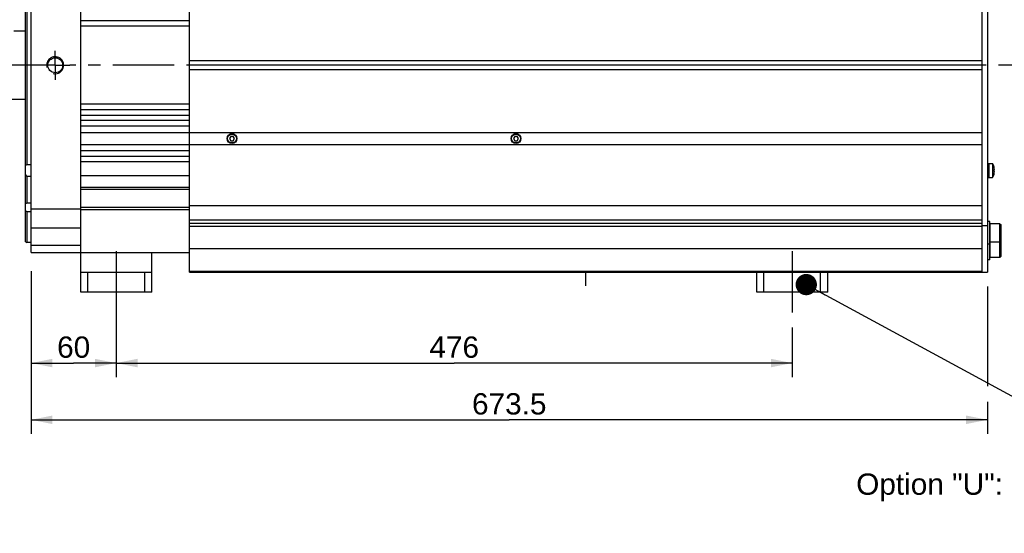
# Model space of a CAD drawing. Header units: millimetres. Extents: x 0 to 420, y 0 to 297.
# Tile 27 of 65: x 96 to 235, y 119 to 191. Entities that reach past the tile are written whole.
import ezdxf

# ---------------------------------------------------------------- set-up
doc = ezdxf.new("R2010")
doc.units = ezdxf.units.MM
doc.header["$LTSCALE"] = 23.1
doc.linetypes.add('CENTER', pattern=[0.6, 0.375, -0.075, 0.075, -0.075])
doc.layers.get('0').update_dxf_attribs({"linetype": 'CONTINUOUS'})
for name, color, linetype in [('AXIS', 7, 'CONTINUOUS'), ('COMPONENTS', 7, 'CONTINUOUS'), ('DETAIL', 7, 'CONTINUOUS'), ('DIMENSION', 7, 'CONTINUOUS')]:
    doc.layers.add(name, color=color, linetype=linetype)
doc.styles.get("Standard").update_dxf_attribs({"font": 'arial.ttf'})
doc.dimstyles.new('DIMSTYLE_10', dxfattribs={"dimtxt": 3, "dimasz": 3, "dimexe": 0.18, "dimexo": 0.0625, "dimgap": 0.09, "dimtad": 1, "dimlfac": 5, "dimdsep": 46, "dimtxsty": 'STANDARD', "dimblk": '_FILLED', "dimblk1": '_FILLED', "dimblk2": '_FILLED', "dimcen": 0.09, "dimadec": 0, "dimazin": 0, "dimtp": 0.3, "dimtm": 0.3, "dimtfac": 1, "dimtofl": 0, "dimtmove": 0, "dimatfit": 3, "dimldrblk": '_FILLED', "dimfxl": 1, "dimtolj": 1, "dimarcsym": 0})
doc.dimstyles.new('DIMSTYLE_9', dxfattribs={"dimtxt": 3, "dimasz": 3, "dimexe": 0.18, "dimexo": 0.0625, "dimgap": 0.09, "dimtad": 1, "dimlfac": 5, "dimdsep": 46, "dimtxsty": 'STANDARD', "dimblk": '_FILLED', "dimblk1": '_FILLED', "dimblk2": '_FILLED', "dimcen": 0.09, "dimadec": 0, "dimazin": 0, "dimtp": 0.8, "dimtm": 0.8, "dimtfac": 1, "dimtofl": 0, "dimtmove": 0, "dimatfit": 3, "dimldrblk": '_FILLED', "dimfxl": 1, "dimtolj": 1, "dimarcsym": 0})
doc.dimstyles.get("Standard").update_dxf_attribs({"dimtxt": 3, "dimasz": 3, "dimexe": 0.18, "dimexo": 0.0625, "dimgap": 0.09, "dimtad": 1, "dimdec": 3, "dimdsep": 46, "dimtxsty": 'STANDARD', "dimblk": '_FILLED', "dimblk1": '_FILLED', "dimblk2": '_FILLED', "dimcen": 0.09, "dimadec": 0, "dimazin": 0, "dimtol": 1, "dimtp": 0.001, "dimtm": 0.001, "dimtfac": 1, "dimtdec": 3, "dimtofl": 0, "dimtmove": 0, "dimatfit": 3, "dimldrblk": '_FILLED', "dimfxl": 1, "dimtolj": 1, "dimarcsym": 0})

# ---------------------------------------------------------------- blocks, each defined once
blk = doc.blocks.new('_FILLED')
at = {"color": 0, "linetype": 'BYBLOCK'}
blk.add_solid([(0, 0), (-1, 0.2), (-1, -0.2)], dxfattribs=at)
blk = doc.blocks.new('*D8')
at = {"layer": 'DIMENSION', "color": 2, "linetype": 'CONTINUOUS'}
for p, q in [((97.47, 155.97), (97.47, 133)), ((232.17, 153.8), (232.17, 139.76)), ((232.17, 137.53), (232.17, 133)), ((97.47, 135), (164.82, 135)), ((232.17, 135), (164.82, 135))]:
    blk.add_line(p, q, dxfattribs=at)
at = {"layer": 'DIMENSION', "color": 2, "linetype": 'CONTINUOUS', "xscale": 3, "yscale": 3, "zscale": 3, "rotation": 180}
blk.add_blockref('_FILLED', (97.47, 135), dxfattribs=at)
at = {"layer": 'DIMENSION', "color": 2, "linetype": 'CONTINUOUS', "xscale": 3, "yscale": 3, "zscale": 3}
blk.add_blockref('_FILLED', (232.17, 135), dxfattribs=at)
at = {"layer": 'DIMENSION', "color": 2, "linetype": 'CONTINUOUS', "insert": (164.82, 138.75), "char_height": 3, "width": 10.4833, "attachment_point": 2, "line_spacing_factor": 0.9}
blk.add_mtext('673.5', dxfattribs=at)
blk = doc.blocks.new('*D10')
at = {"layer": 'DIMENSION', "color": 2, "linetype": 'CONTINUOUS'}
for p, q in [((97.47, 153.37), (97.47, 141)), ((109.47, 150.31), (109.47, 141)), ((97.47, 143), (103.47, 143)), ((109.47, 143), (103.47, 143))]:
    blk.add_line(p, q, dxfattribs=at)
at = {"layer": 'DIMENSION', "color": 2, "linetype": 'CONTINUOUS', "xscale": 3, "yscale": 3, "zscale": 3, "rotation": 180}
blk.add_blockref('_FILLED', (97.47, 143), dxfattribs=at)
at = {"layer": 'DIMENSION', "color": 2, "linetype": 'CONTINUOUS', "xscale": 3, "yscale": 3, "zscale": 3}
blk.add_blockref('_FILLED', (109.47, 143), dxfattribs=at)
at = {"layer": 'DIMENSION', "color": 2, "linetype": 'CONTINUOUS', "insert": (103.47, 146.75), "char_height": 3, "width": 4.6617, "attachment_point": 2, "line_spacing_factor": 0.9}
blk.add_mtext('60', dxfattribs=at)
blk = doc.blocks.new('*D11')
at = {"layer": 'DIMENSION', "color": 2, "linetype": 'CONTINUOUS'}
for p, q in [((109.47, 148), (109.47, 141)), ((204.67, 148), (204.67, 141)), ((109.47, 143), (157.07, 143)), ((204.67, 143), (157.07, 143))]:
    blk.add_line(p, q, dxfattribs=at)
at = {"layer": 'DIMENSION', "color": 2, "linetype": 'CONTINUOUS', "xscale": 3, "yscale": 3, "zscale": 3, "rotation": 180}
blk.add_blockref('_FILLED', (109.47, 143), dxfattribs=at)
at = {"layer": 'DIMENSION', "color": 2, "linetype": 'CONTINUOUS', "xscale": 3, "yscale": 3, "zscale": 3}
blk.add_blockref('_FILLED', (204.67, 143), dxfattribs=at)
at = {"layer": 'DIMENSION', "color": 2, "linetype": 'CONTINUOUS', "insert": (157.07, 146.75), "char_height": 3, "width": 6.9926, "attachment_point": 2, "line_spacing_factor": 0.9}
blk.add_mtext('476', dxfattribs=at)

msp = doc.modelspace()

# ---------------------------------------------------------------- linework, layer by layer
at = {"layer": 'AXIS', "color": 2, "linetype": 'CENTER'}
for p, q in [((100.87275, 184.99823), (100.87275, 187.04823)), ((98.82275, 184.99823), (73.14752, 184.99823)), ((100.87275, 184.99823), (98.82275, 184.99823)), ((100.87275, 184.99823), (100.87275, 182.94823)), ((100.87275, 184.99823), (102.92275, 184.99823)), ((242.37228, 184.99823), (102.92275, 184.99823)), ((109.47275, 158.79823), (109.47275, 149.99823)), ((204.67275, 158.79823), (204.67275, 149.99823))]:
    msp.add_line(p, q, dxfattribs=at)
at = {"layer": 'COMPONENTS', "color": 7, "linetype": 'CONTINUOUS'}
for p, q in [((119.77275, 155.79823), (119.77275, 214.19823)), ((231.37275, 214.19823), (231.37275, 155.79823)), ((232.17275, 214.19823), (232.17275, 155.79823)), ((97.47275, 158.59823), (97.47275, 211.39823)), ((104.47275, 152.99823), (104.47275, 211.39823)), ((96.67275, 160.11382), (96.67275, 209.88256)), ((96.87275, 199.03519), (96.87275, 170.96127)), ((119.77275, 191.27823), (104.47275, 191.27823)), ((119.77275, 190.49823), (104.47275, 190.49823)), ((96.67275, 189.79823), (95.06875, 189.79823)), ((231.37275, 185.59823), (119.77275, 185.59823)), ((231.37275, 184.99823), (119.77275, 184.99823)), ((119.77275, 184.39823), (231.37275, 184.39823)), ((75.46875, 180.19823), (96.67275, 180.19823)), ((119.77275, 179.49823), (104.47275, 179.49823)), ((119.77275, 178.71823), (104.47275, 178.71823)), ((119.77275, 177.91823), (104.47275, 177.91823)), ((119.77275, 177.21823), (104.47275, 177.21823)), ((119.77275, 176.41823), (104.47275, 176.41823)), ((104.47275, 175.49823), (231.37275, 175.49823)), ((125.59954, 174.95823), (125.42634, 174.65823)), ((125.94595, 174.95823), (125.59954, 174.95823)), ((126.11916, 174.65823), (125.94595, 174.95823)), ((165.59954, 174.95823), (165.42634, 174.65823)), ((165.94595, 174.95823), (165.59954, 174.95823)), ((166.11916, 174.65823), (165.94595, 174.95823)), ((104.47275, 173.81823), (231.37275, 173.81823)), ((125.42634, 174.65823), (125.59954, 174.35823)), ((125.59954, 174.35823), (125.94595, 174.35823)), ((125.94595, 174.35823), (126.11916, 174.65823)), ((165.42634, 174.65823), (165.59954, 174.35823)), ((165.59954, 174.35823), (165.94595, 174.35823)), ((165.94595, 174.35823), (166.11916, 174.65823)), ((119.77275, 172.91823), (104.47275, 172.91823)), ((119.77275, 172.11823), (104.47275, 172.11823)), ((97.47275, 170.96127), (96.87275, 170.96127)), ((119.77275, 171.39823), (104.47275, 171.39823)), ((232.17275, 171.14899), (232.87275, 171.14899)), ((232.37275, 171.14899), (232.37275, 169.14899)), ((232.87275, 171.14899), (232.87275, 169.14899)), ((233.09703, 170.64886), (233.10097, 170.65067)), ((96.87275, 169.31889), (96.87275, 165.52625)), ((97.47275, 169.31889), (96.87275, 169.31889)), ((119.77275, 169.39823), (104.47275, 169.39823)), ((233.09703, 170.27396), (233.16169, 170.28137)), ((233.16169, 170.01661), (233.09703, 170.02402)), ((233.10097, 169.64731), (233.09703, 169.64912)), ((232.17275, 169.14899), (232.87275, 169.14899)), ((119.77275, 167.75823), (104.47275, 167.75823)), ((119.77275, 167.47064), (104.47275, 167.47064)), ((97.47275, 165.52625), (96.87275, 165.52625)), ((119.77275, 165.19823), (231.37275, 165.19823)), ((96.87275, 164.31094), (96.87263, 159.99823)), ((97.47275, 164.31094), (96.87275, 164.31094)), ((119.77275, 164.94393), (104.47275, 164.94393)), ((119.77275, 164.58564), (104.47275, 164.58564)), ((119.77275, 163.19823), (231.37275, 163.19823)), ((231.37275, 162.39823), (232.17275, 162.39823)), ((232.49275, 162.94921), (232.17275, 162.94921)), ((232.49275, 157.56271), (232.49275, 162.94921)), ((233.93275, 162.65223), (232.55975, 162.65223)), ((233.93275, 162.65223), (234.09275, 162.49223)), ((233.93275, 157.89423), (233.93275, 162.65223)), ((234.09275, 158.05423), (234.09275, 162.49223)), ((96.67275, 160.11363), (96.87263, 159.99823)), ((97.47275, 159.99823), (96.87263, 159.99823)), ((232.49275, 159.74921), (232.17275, 159.74921)), ((233.93275, 160.05223), (232.55975, 160.05223)), ((233.93275, 160.05223), (234.09275, 160.21223)), ((97.47275, 158.59823), (119.77275, 158.59823)), ((114.47275, 152.99823), (114.47275, 158.59823)), ((231.37275, 159.10623), (119.77275, 159.10623)), ((232.49275, 157.56271), (232.17275, 157.56271)), ((233.93275, 157.89423), (232.55975, 157.89423)), ((233.93275, 157.89423), (234.09275, 158.05423)), ((104.47275, 155.79823), (114.47275, 155.79823)), ((105.47275, 152.99823), (105.47275, 155.79823)), ((113.47275, 152.99823), (113.47275, 155.79823)), ((119.77275, 155.79823), (232.17275, 155.79823)), ((199.67275, 152.99823), (199.67275, 155.79823)), ((200.67275, 152.99823), (200.67275, 155.79823)), ((208.67275, 152.99823), (208.67275, 155.79823)), ((209.67275, 152.99823), (209.67275, 155.79823)), ((114.47275, 152.99823), (104.47275, 152.99823)), ((209.67275, 152.99823), (199.67275, 152.99823))]:
    msp.add_line(p, q, dxfattribs=at)
at = {"layer": 'COMPONENTS', "color": 9, "linetype": 'CONTINUOUS'}
for p, q in [((97.47275, 164.74286), (104.47275, 164.74286)), ((231.37275, 162.66276), (119.77275, 162.66276)), ((232.55975, 157.89423), (232.55975, 162.65223)), ((97.47275, 162.06003), (104.47275, 162.06003)), ((231.37275, 162.2385), (119.77275, 162.2385)), ((97.47275, 159.63134), (104.47275, 159.63134)), ((119.77275, 155.97397), (231.37275, 155.97397))]:
    msp.add_line(p, q, dxfattribs=at)
at = {"layer": 'COMPONENTS', "color": 2, "linetype": 'CENTER'}
msp.add_line((175.57275, 155.79823), (175.57275, 153.86955), dxfattribs=at)
at = {"layer": 'COMPONENTS', "color": 7, "linetype": 'CONTINUOUS'}
for centre, radius in [((100.87275, 184.99823), 1.05), ((125.77275, 174.65823), 0.7), ((125.77275, 174.65823), 0.62), ((165.77275, 174.65823), 0.7), ((165.77275, 174.65823), 0.62)]:
    msp.add_circle(centre, radius, dxfattribs=at)
at = {"layer": 'COMPONENTS', "color": 2, "linetype": 'CONTINUOUS'}
msp.add_arc((100.87275, 184.99823), 1.2, 255, 195, dxfattribs=at)
at = {"layer": 'COMPONENTS', "color": 7, "linetype": 'CONTINUOUS'}
for centre, radius, start, end in [((231.34742, 170.14899), 1.8239, 15.9654217, 33.2487566), ((231.32868, 170.14829), 1.83783, 4.1525335, 15.8054114), ((231.34742, 170.14899), 1.8239, 326.7512434, 344.0345783), ((231.11627, 170.14899), 1.9847, 356.3899548, 3.6100452), ((231.32868, 170.14969), 1.83783, 344.1945886, 355.8474665), ((232.55975, 162.58523), 0.067, 90, 180), ((232.55975, 160.11923), 0.067, 180, 270), ((232.55975, 157.96123), 0.067, 180, 270)]:
    msp.add_arc(centre, radius, start, end, dxfattribs=at)
for points in [[(96.87275, 170.96127), (96.80447, 170.94174), (96.73716, 170.91776), (96.67275, 170.88786)], [(96.67275, 169.52208), (96.73631, 169.45143), (96.80338, 169.38385), (96.87275, 169.31889)], [(96.67275, 164.50098), (96.73711, 164.4353), (96.80411, 164.37215), (96.87275, 164.31094)]]:
    msp.add_open_spline(points, degree=3, dxfattribs=at)
msp.add_open_spline([(96.87275, 165.52625), (96.82206, 165.5256), (96.75513, 165.52222), (96.68876, 165.51393), (96.67275, 165.5116)], degree=3, knots=[0, 0, 0, 0, 0.758038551, 1, 1, 1, 1], dxfattribs=at)

# ---------------------------------------------------------------- texts
at = {"layer": 'DETAIL', "color": 2, "linetype": 'CONTINUOUS', "insert": (253.70112, 127.4298), "char_height": 3, "width": 39.9702602, "attachment_point": 3, "line_spacing_factor": 0.9}
msp.add_mtext('Option "U": baseplate', dxfattribs=at)

# ---------------------------------------------------------------- dimensions: what is measured, and where the dimension line sits
at = {"layer": 'DIMENSION', "color": 2, "linetype": 'CONTINUOUS'}
for base, p1, p2, dimstyle, picture, middle in [((97.47275, 134.99823), (232.17275, 153.79823), (97.47275, 155.97287), 'DIMSTYLE_9', '*D8', (159.58111, 137.24823)), ((97.47275, 142.99823), (109.47275, 150.31066), (97.47275, 153.37195), 'DIMSTYLE_10', '*D10', (101.14189, 145.24823))]:
    dim = msp.add_linear_dim(base=base, p1=p1, p2=p2, angle=180, dimstyle=dimstyle, dxfattribs=at)
    dim.commit()
    dim.dimension.update_dxf_attribs({"geometry": picture, "text_midpoint": middle, "dimtype": 160})
dim = msp.add_linear_dim(base=(204.67275, 142.99823), p1=(109.47275, 147.99823), p2=(204.67275, 147.99823), dimstyle='DIMSTYLE_9', dxfattribs=at)
dim.commit()
dim.dimension.update_dxf_attribs({"geometry": '*D11', "text_midpoint": (153.57646, 145.24823), "dimtype": 160})

# ---------------------------------------------------------------- leaders
at = {"layer": 'DETAIL', "color": 2, "linetype": 'CONTINUOUS'}
msp.add_leader([(206.65468, 154.06853), (258.4049, 125.9298), (253.70112, 125.9298)], dimstyle='STANDARD', override={"dimtad": 0, "dimldrblk": 'DOT'}, dxfattribs=at)

doc.saveas('drawing.dxf')
